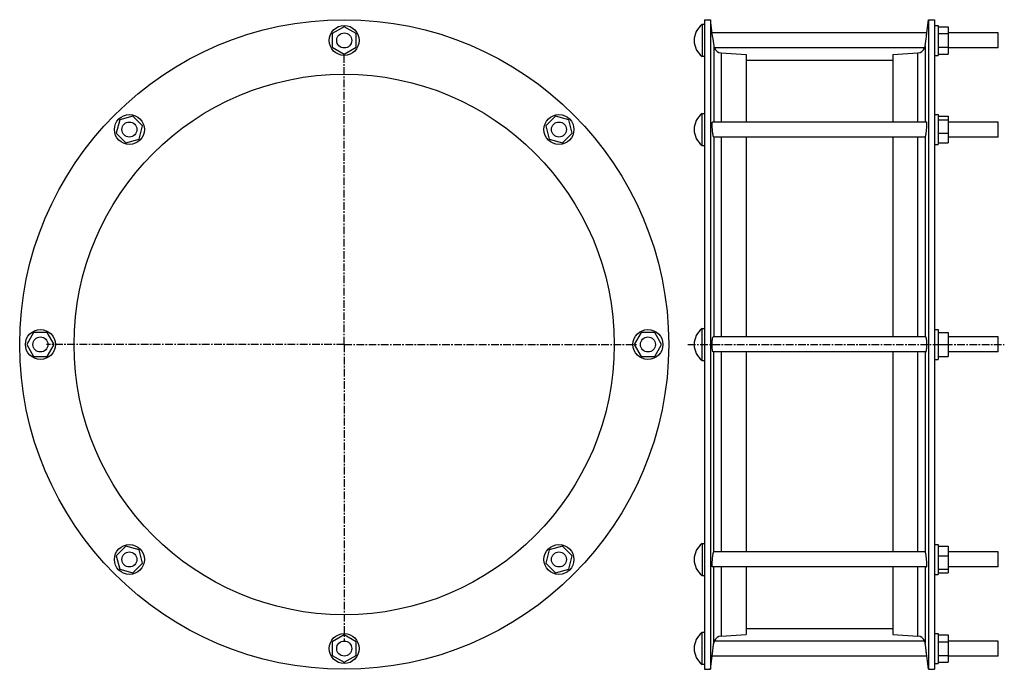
# Model space of a CAD drawing. Header units: millimetres. Extents: x -539 to 249, y -146 to 373.
import ezdxf

# ---------------------------------------------------------------- set-up
doc = ezdxf.new("R2010")
doc.units = ezdxf.units.MM
doc.header["$LTSCALE"] = 16.335
doc.linetypes.add('CENTER', pattern=[0.6, 0.375, -0.075, 0.075, -0.075])
doc.layers.get('0').update_dxf_attribs({"linetype": 'CONTINUOUS'})
doc.layers.add('AXES', color=7, linetype='CONTINUOUS')
doc.layers.add('SURFS', color=7, linetype='CONTINUOUS')

msp = doc.modelspace()

# ---------------------------------------------------------------- linework, layer by layer
at = {"color": 7, "linetype": 'Continuous'}
for p, q in [((8.99, 373.33), (8.99, -146.37)), ((13.75, 373.33), (13.75, -146.37)), ((188.23, 373.33), (188.23, -146.37)), ((192.99, 373.33), (192.99, -146.37)), ((42.33, 345.61), (42.33, 291.48)), ((159.65, 345.61), (159.65, 291.48)), ((42.33, 279.48), (42.33, 119.48)), ((159.65, 279.48), (159.65, 119.48)), ((42.33, 107.48), (42.33, -52.53)), ((159.65, 107.48), (159.65, -52.53)), ((42.33, -64.53), (42.33, -118.65)), ((159.65, -64.53), (159.65, -118.65))]:
    msp.add_line(p, q, dxfattribs=at)
at = {"color": 9, "linetype": 'Continuous'}
for p, q in [((16.3, 352.4), (16.3, 291.48)), ((185.69, 352.4), (185.69, 291.48)), ((22.21, 346.86), (22.21, 291.48)), ((179.77, 291.48), (179.77, 346.86)), ((16.3, 279.48), (16.3, 119.48)), ((22.21, 279.48), (22.21, 119.48)), ((179.77, 119.48), (179.77, 279.48)), ((185.69, 279.48), (185.69, 119.48)), ((16.3, -52.53), (16.3, 107.48)), ((22.21, 107.48), (22.21, -52.53)), ((179.77, -52.53), (179.77, 107.48)), ((185.69, 107.48), (185.69, -52.53)), ((16.3, -125.45), (16.3, -64.53)), ((22.21, -64.53), (22.21, -119.91)), ((179.77, -119.91), (179.77, -64.53)), ((185.69, -64.53), (185.69, -125.45))]:
    msp.add_line(p, q, dxfattribs=at)
at = {"color": 7, "linetype": 'Continuous'}
for radius in [259.85, 216.25]:
    msp.add_circle((-279.61, 113.48), radius, dxfattribs=at)
at = {"layer": 'AXES', "color": 7, "linetype": 'CENTER'}
for p, q in [((-279.61, 113.48), (-279.61, 344.63)), ((-279.61, 113.48), (-517.97, 113.48)), ((-279.61, 113.48), (-279.61, -123.24)), ((-279.61, 113.48), (-44.7, 113.48)), ((-4.34, 113.48), (248.99, 113.48))]:
    msp.add_line(p, q, dxfattribs=at)
at = {"layer": 'SURFS', "color": 7, "linetype": 'Continuous'}
for p, q in [((8.99, 373.33), (13.75, 373.33)), ((15.05, 362.66), (13.75, 373.33)), ((186.95, 362.73), (188.23, 373.33)), ((188.23, 373.33), (192.99, 373.33)), ((-279.61, 367.7), (-289.11, 362.21)), ((-270.11, 362.21), (-279.61, 367.7)), ((6.99, 369.48), (6.99, 343.98)), ((8.99, 369.48), (6.99, 369.48)), ((15.4, 359.73), (15.04, 362.73)), ((186.95, 362.73), (15.04, 362.73)), ((186.59, 359.73), (186.95, 362.73)), ((192.99, 368.73), (195.99, 368.73)), ((195.99, 368.73), (195.99, 344.73)), ((195.99, 367.7), (203.99, 367.7)), ((203.99, 367.7), (203.99, 345.76)), ((243.99, 362.73), (203.99, 362.73)), ((243.99, 350.73), (243.99, 362.73)), ((-289.11, 362.21), (-289.11, 351.24)), ((-270.11, 351.24), (-270.11, 362.21)), ((186.75, 361.13), (186.82, 361.68)), ((195.99, 362.21), (203.99, 362.21)), ((-289.11, 351.24), (-279.61, 345.76)), ((-279.61, 345.76), (-270.11, 351.24)), ((185.24, 350.73), (16.75, 350.73)), ((195.99, 351.24), (203.99, 351.24)), ((243.99, 350.73), (203.99, 350.73)), ((8.99, 343.98), (6.99, 343.98)), ((22.21, 346.86), (42.33, 345.61)), ((42.33, 340.83), (159.65, 340.83)), ((159.65, 345.61), (179.77, 346.86)), ((192.99, 344.73), (195.99, 344.73)), ((195.99, 345.76), (203.99, 345.76)), ((-459.37, 293.24), (-462.21, 282.64)), ((-448.77, 296.08), (-459.37, 293.24)), ((-441.02, 288.32), (-448.77, 296.08)), ((-110.45, 296.08), (-118.2, 288.32)), ((-99.85, 293.24), (-110.45, 296.08)), ((-97.01, 282.64), (-99.85, 293.24)), ((6.99, 272.73), (6.99, 298.23)), ((6.99, 298.23), (8.99, 298.23)), ((192.99, 297.48), (195.99, 297.48)), ((195.99, 297.48), (195.99, 273.48)), ((195.99, 296.08), (203.99, 296.08)), ((195.99, 293.24), (203.99, 293.24)), ((203.99, 296.08), (203.99, 274.88)), ((-443.86, 277.72), (-441.02, 288.32)), ((-118.2, 288.32), (-115.36, 277.72)), ((186.74, 291.48), (15.25, 291.48)), ((243.99, 291.48), (203.99, 291.48)), ((243.99, 279.48), (243.99, 291.48)), ((-462.21, 282.64), (-454.45, 274.88)), ((-454.45, 274.88), (-443.86, 277.72)), ((-115.36, 277.72), (-104.77, 274.88)), ((-104.77, 274.88), (-97.01, 282.64)), ((185.7, 279.48), (16.29, 279.48)), ((195.99, 282.64), (203.99, 282.64)), ((243.99, 279.48), (203.99, 279.48)), ((6.99, 272.73), (8.99, 272.73)), ((192.99, 273.48), (195.99, 273.48)), ((195.99, 274.88), (203.99, 274.88)), ((6.99, 100.73), (6.99, 126.23)), ((6.99, 126.23), (8.99, 126.23)), ((-528.34, 122.98), (-533.83, 113.48)), ((-517.37, 122.98), (-528.34, 122.98)), ((-511.89, 113.48), (-517.37, 122.98)), ((-41.84, 122.98), (-47.33, 113.48)), ((-30.87, 122.98), (-41.84, 122.98)), ((-25.39, 113.48), (-30.87, 122.98)), ((186.22, 119.48), (15.77, 119.48)), ((192.99, 125.48), (195.99, 125.48)), ((195.99, 125.48), (195.99, 101.48)), ((195.99, 122.98), (203.99, 122.98)), ((203.99, 122.98), (203.99, 103.98)), ((243.99, 119.48), (203.99, 119.48)), ((243.99, 107.48), (243.99, 119.48)), ((-533.83, 113.48), (-528.34, 103.98)), ((-517.37, 103.98), (-511.89, 113.48)), ((-47.33, 113.48), (-41.84, 103.98)), ((-30.87, 103.98), (-25.39, 113.48)), ((195.99, 113.48), (203.99, 113.48)), ((-528.34, 103.98), (-517.37, 103.98)), ((-41.84, 103.98), (-30.87, 103.98)), ((186.22, 107.48), (15.77, 107.48)), ((195.99, 103.98), (203.99, 103.98)), ((243.99, 107.48), (203.99, 107.48)), ((6.99, 100.73), (8.99, 100.73)), ((192.99, 101.48), (195.99, 101.48)), ((6.99, -45.78), (8.99, -45.78)), ((6.99, -45.78), (6.99, -71.28)), ((192.99, -46.53), (195.99, -46.53)), ((195.99, -46.53), (195.99, -70.53)), ((-454.45, -47.93), (-462.21, -55.69)), ((-443.86, -50.77), (-454.45, -47.93)), ((-441.02, -61.37), (-443.86, -50.77)), ((-115.36, -50.77), (-118.2, -61.37)), ((-104.77, -47.93), (-115.36, -50.77)), ((-97.01, -55.69), (-104.77, -47.93)), ((185.7, -52.53), (16.29, -52.53)), ((195.99, -47.93), (203.99, -47.93)), ((203.99, -47.93), (203.99, -69.12)), ((243.99, -52.53), (203.99, -52.53)), ((243.99, -64.53), (243.99, -52.53)), ((-462.21, -55.69), (-459.37, -66.28)), ((-448.77, -69.12), (-441.02, -61.37)), ((-118.2, -61.37), (-110.45, -69.12)), ((-99.85, -66.28), (-97.01, -55.69)), ((195.99, -55.69), (203.99, -55.69)), ((-459.37, -66.28), (-448.77, -69.12)), ((-110.45, -69.12), (-99.85, -66.28)), ((186.74, -64.53), (15.25, -64.53)), ((192.99, -70.53), (195.99, -70.53)), ((195.99, -66.28), (203.99, -66.28)), ((195.99, -69.12), (203.99, -69.12)), ((243.99, -64.53), (203.99, -64.53)), ((6.99, -71.28), (8.99, -71.28)), ((8.99, -117.02), (6.99, -117.02)), ((6.99, -142.52), (6.99, -117.02)), ((42.33, -113.87), (159.65, -113.87)), ((192.99, -117.77), (195.99, -117.77)), ((195.99, -117.77), (195.99, -141.77)), ((-279.61, -118.8), (-289.11, -124.29)), ((-289.11, -124.29), (-289.11, -135.26)), ((-270.11, -124.29), (-279.61, -118.8)), ((-270.11, -135.26), (-270.11, -124.29)), ((185.24, -123.77), (16.75, -123.77)), ((22.21, -119.91), (42.33, -118.65)), ((159.65, -118.65), (179.77, -119.91)), ((195.99, -118.8), (203.99, -118.8)), ((195.99, -124.29), (203.99, -124.29)), ((203.99, -118.8), (203.99, -140.74)), ((243.99, -123.77), (203.99, -123.77)), ((243.99, -135.77), (243.99, -123.77)), ((15.04, -135.77), (16.13, -126.77)), ((15.5, -131.98), (15.93, -128.45)), ((15.93, -128.45), (16.13, -126.77)), ((186.95, -135.77), (185.86, -126.77)), ((186.76, -134.19), (185.86, -126.77)), ((-289.11, -135.26), (-279.61, -140.74)), ((-279.61, -140.74), (-270.11, -135.26)), ((13.75, -146.37), (15.04, -135.77)), ((186.95, -135.77), (15.04, -135.77)), ((188.23, -146.37), (186.94, -135.71)), ((192.99, -141.77), (195.99, -141.77)), ((195.99, -135.26), (203.99, -135.26)), ((195.99, -140.74), (203.99, -140.74)), ((243.99, -135.77), (203.99, -135.77)), ((8.99, -142.52), (6.99, -142.52)), ((8.99, -146.37), (13.75, -146.37)), ((188.23, -146.37), (192.99, -146.37))]:
    msp.add_line(p, q, dxfattribs=at)
for centre, radius in [((-279.61, 356.73), 12), ((-279.61, 356.73), 6), ((-451.61, 285.48), 12), ((-107.61, 285.48), 12), ((-451.61, 285.48), 6), ((-107.61, 285.48), 6), ((-522.86, 113.48), 12), ((-522.86, 113.48), 6), ((-36.36, 113.48), 12), ((-36.36, 113.48), 6), ((-451.61, -58.53), 12), ((-107.61, -58.53), 12), ((-451.61, -58.53), 6), ((-107.61, -58.53), 6), ((-279.61, -129.77), 12), ((-279.61, -129.77), 6)]:
    msp.add_circle(centre, radius, dxfattribs=at)
for centre, radius, start, end in [((16.66, 356.73), 16, 127.16729, 232.83271), ((2012.9, 599.63), 2011.85, 186.84849, 187.05864), ((-1810.91, 599.63), 2011.85, 352.94136, 353.15151), ((22.61, 353.21), 6.36, 202.94378, 266.44052), ((179.38, 353.21), 6.36, 273.55948, 337.05622), ((16.66, 285.48), 16, 127.16729, 232.83271), ((16.66, 113.48), 16, 127.16729, 232.83271), ((16.66, -58.53), 16, 127.16729, 232.83271), ((16.66, -129.77), 16, 127.16729, 232.83271), ((22.61, -126.25), 6.36, 93.55948, 157.05622), ((179.38, -126.25), 6.36, 22.94378, 86.44052)]:
    msp.add_arc(centre, radius, start, end, dxfattribs=at)
for points, knots in [([(16.3, 352.4), (16.31, 352.27), (16.35, 352.04), (16.42, 351.7), (16.49, 351.45), (16.54, 351.28), (16.58, 351.17), (16.62, 351.07), (16.65, 350.98), (16.68, 350.9), (16.7, 350.84), (16.72, 350.8), (16.73, 350.77), (16.74, 350.75), (16.74, 350.74), (16.75, 350.73), (16.75, 350.73), (16.75, 350.73), (16.75, 350.73)], [0, 0, 0, 0, 0.219479, 0.415671, 0.586804, 0.662443, 0.731133, 0.792605, 0.846589, 0.892828, 0.931063, 0.961061, 0.972917, 0.982649, 0.990237, 0.995661, 0.998915, 1, 1, 1, 1]), ([(185.24, 350.73), (185.24, 350.73), (185.24, 350.73), (185.24, 350.73), (185.24, 350.74), (185.25, 350.75), (185.26, 350.77), (185.27, 350.8), (185.29, 350.84), (185.31, 350.9), (185.34, 350.98), (185.37, 351.07), (185.41, 351.17), (185.45, 351.28), (185.5, 351.45), (185.57, 351.7), (185.64, 352.04), (185.68, 352.27), (185.69, 352.4)], [0, 0, 0, 0, 0.001085, 0.004339, 0.009763, 0.017351, 0.027083, 0.038939, 0.068937, 0.107172, 0.153411, 0.207395, 0.268867, 0.337557, 0.413196, 0.584329, 0.780521, 1, 1, 1, 1]), ([(15.4, 283.93), (15.35, 284.38), (15.27, 285.28), (15.16, 286.62), (15.09, 287.91), (15.05, 288.91), (15.04, 289.63), (15.05, 290.1), (15.06, 290.5), (15.08, 290.84), (15.11, 291.11), (15.14, 291.28), (15.17, 291.39), (15.19, 291.44), (15.22, 291.47), (15.24, 291.48), (15.25, 291.48)], [0, 0, 0, 0, 0.178538, 0.35842, 0.530316, 0.685201, 0.753672, 0.814936, 0.868207, 0.912823, 0.948274, 0.974256, 0.983707, 0.990896, 0.996085, 1, 1, 1, 1]), ([(16.29, 279.48), (16.27, 279.48), (16.24, 279.5), (16.22, 279.53), (16.18, 279.58), (16.14, 279.67), (16.08, 279.81), (16.03, 279.99), (15.97, 280.2), (15.92, 280.45), (15.83, 280.84), (15.73, 281.41), (15.62, 282.17), (15.5, 283.02), (15.44, 283.62), (15.4, 283.93)], [0, 0, 0, 0, 0.010724, 0.018254, 0.02759, 0.052072, 0.084556, 0.125025, 0.17331, 0.229141, 0.29219, 0.438307, 0.607974, 0.796827, 1, 1, 1, 1]), ([(185.7, 279.48), (185.72, 279.48), (185.75, 279.5), (185.77, 279.53), (185.81, 279.58), (185.85, 279.67), (185.91, 279.81), (185.96, 279.99), (186.02, 280.2), (186.07, 280.45), (186.16, 280.84), (186.26, 281.41), (186.37, 282.17), (186.49, 283.02), (186.55, 283.62), (186.59, 283.93)], [0, 0, 0, 0, 0.010724, 0.018254, 0.02759, 0.052072, 0.084556, 0.125025, 0.17331, 0.229141, 0.29219, 0.438307, 0.607974, 0.796827, 1, 1, 1, 1]), ([(186.59, 283.93), (186.64, 284.38), (186.72, 285.28), (186.83, 286.62), (186.9, 287.91), (186.94, 288.91), (186.95, 289.63), (186.94, 290.1), (186.93, 290.5), (186.91, 290.84), (186.88, 291.11), (186.85, 291.28), (186.82, 291.39), (186.79, 291.44), (186.77, 291.47), (186.75, 291.48), (186.74, 291.48)], [0, 0, 0, 0, 0.178538, 0.35842, 0.530316, 0.685201, 0.753672, 0.814936, 0.868207, 0.912823, 0.948274, 0.974256, 0.983707, 0.990896, 0.996085, 1, 1, 1, 1]), ([(15.4, 108.28), (15.36, 108.46), (15.3, 108.88), (15.21, 109.55), (15.15, 110.33), (15.07, 111.52), (15.03, 113.1), (15.05, 114.7), (15.1, 115.94), (15.16, 116.79), (15.23, 117.55), (15.3, 118.12), (15.37, 118.51), (15.42, 118.76), (15.47, 118.97), (15.53, 119.15), (15.58, 119.29), (15.63, 119.38), (15.67, 119.43), (15.71, 119.46), (15.74, 119.48), (15.77, 119.48)], [0, 0, 0, 0, 0.049823, 0.110328, 0.18004, 0.257178, 0.425479, 0.597422, 0.679002, 0.75473, 0.822631, 0.880987, 0.906135, 0.928399, 0.947668, 0.963869, 0.976981, 0.987081, 0.991087, 0.994486, 1, 1, 1, 1]), ([(186.59, 108.28), (186.63, 108.46), (186.69, 108.88), (186.78, 109.55), (186.84, 110.33), (186.91, 111.52), (186.96, 113.1), (186.94, 114.7), (186.89, 115.94), (186.83, 116.79), (186.76, 117.55), (186.69, 118.12), (186.62, 118.51), (186.57, 118.76), (186.52, 118.97), (186.46, 119.15), (186.41, 119.29), (186.36, 119.38), (186.32, 119.43), (186.28, 119.46), (186.25, 119.48), (186.22, 119.48)], [0, 0, 0, 0, 0.049823, 0.110328, 0.18004, 0.257178, 0.425479, 0.597422, 0.679002, 0.75473, 0.822631, 0.880987, 0.906135, 0.928399, 0.947668, 0.963869, 0.976981, 0.987081, 0.991087, 0.994486, 1, 1, 1, 1]), ([(15.77, 107.48), (15.75, 107.48), (15.71, 107.49), (15.66, 107.53), (15.62, 107.6), (15.57, 107.69), (15.53, 107.8), (15.47, 108), (15.43, 108.16), (15.4, 108.28)], [0, 0, 0, 0, 0.053909, 0.12056, 0.207141, 0.316772, 0.450722, 0.609403, 1, 1, 1, 1]), ([(186.22, 107.48), (186.24, 107.48), (186.28, 107.49), (186.33, 107.53), (186.37, 107.6), (186.42, 107.69), (186.46, 107.8), (186.52, 108), (186.56, 108.16), (186.59, 108.28)], [0, 0, 0, 0, 0.053909, 0.12056, 0.207141, 0.316772, 0.450722, 0.609403, 1, 1, 1, 1]), ([(15.25, -64.53), (15.25, -64.53), (15.23, -64.52), (15.21, -64.5), (15.19, -64.47), (15.17, -64.43), (15.15, -64.37), (15.13, -64.28), (15.1, -64.13), (15.08, -63.91), (15.06, -63.66), (15.05, -63.36), (15.04, -62.88), (15.05, -62.21), (15.07, -61.31), (15.12, -60.32), (15.21, -58.93), (15.34, -57.52), (15.49, -56.15), (15.62, -55.22), (15.74, -54.39), (15.87, -53.7), (15.98, -53.21), (16.07, -52.91), (16.11, -52.79), (16.13, -52.73)], [0, 0, 0, 0, 0.001938, 0.004283, 0.007335, 0.011229, 0.016028, 0.021757, 0.036035, 0.05405, 0.075702, 0.100841, 0.129279, 0.195126, 0.271131, 0.354814, 0.443442, 0.62398, 0.710124, 0.789856, 0.860696, 0.920461, 0.967334, 0.985505, 1, 1, 1, 1]), ([(16.13, -52.73), (16.14, -52.7), (16.17, -52.65), (16.21, -52.58), (16.24, -52.54), (16.27, -52.53), (16.29, -52.53)], [0, 0, 0, 0, 0.370585, 0.654345, 0.857432, 1, 1, 1, 1]), ([(185.86, -52.73), (185.84, -52.7), (185.82, -52.65), (185.78, -52.58), (185.75, -52.54), (185.72, -52.53), (185.7, -52.53)], [0, 0, 0, 0, 0.370585, 0.654345, 0.857432, 1, 1, 1, 1]), ([(186.74, -64.53), (186.74, -64.53), (186.76, -64.52), (186.78, -64.5), (186.8, -64.47), (186.82, -64.43), (186.84, -64.37), (186.86, -64.28), (186.89, -64.13), (186.91, -63.91), (186.93, -63.66), (186.94, -63.36), (186.95, -62.88), (186.94, -62.21), (186.92, -61.31), (186.87, -60.32), (186.77, -58.93), (186.65, -57.52), (186.5, -56.15), (186.37, -55.22), (186.25, -54.39), (186.12, -53.7), (186.01, -53.21), (185.92, -52.91), (185.88, -52.79), (185.86, -52.73)], [0, 0, 0, 0, 0.001938, 0.004283, 0.007335, 0.011229, 0.016028, 0.021757, 0.036035, 0.05405, 0.075702, 0.100841, 0.129279, 0.195126, 0.271131, 0.354814, 0.443442, 0.62398, 0.710124, 0.789856, 0.860696, 0.920461, 0.967334, 0.985505, 1, 1, 1, 1]), ([(16.13, -126.77), (16.15, -126.65), (16.2, -126.21), (16.26, -125.77), (16.3, -125.45)], [0, 0, 0, 0, 0.269848, 1, 1, 1, 1]), ([(16.75, -123.77), (16.75, -123.77), (16.75, -123.78), (16.75, -123.78), (16.75, -123.79), (16.74, -123.8), (16.73, -123.82), (16.72, -123.85), (16.7, -123.89), (16.68, -123.95), (16.65, -124.03), (16.62, -124.11), (16.58, -124.21), (16.54, -124.33), (16.49, -124.5), (16.42, -124.75), (16.35, -125.08), (16.31, -125.32), (16.3, -125.45)], [0, 0, 0, 0, 0.001085, 0.00434, 0.009763, 0.017351, 0.027084, 0.03894, 0.068939, 0.107175, 0.153415, 0.207399, 0.268871, 0.33756, 0.413198, 0.58433, 0.78052, 1, 1, 1, 1]), ([(185.69, -125.45), (185.68, -125.32), (185.64, -125.08), (185.57, -124.75), (185.5, -124.5), (185.45, -124.33), (185.41, -124.21), (185.37, -124.11), (185.34, -124.03), (185.31, -123.95), (185.29, -123.89), (185.27, -123.85), (185.26, -123.82), (185.25, -123.8), (185.24, -123.79), (185.24, -123.78), (185.24, -123.78), (185.24, -123.77), (185.24, -123.77)], [0, 0, 0, 0, 0.21948, 0.41567, 0.586802, 0.66244, 0.731129, 0.792601, 0.846585, 0.892825, 0.931061, 0.96106, 0.972916, 0.982649, 0.990237, 0.99566, 0.998915, 1, 1, 1, 1]), ([(185.86, -126.77), (185.84, -126.65), (185.79, -126.21), (185.73, -125.77), (185.69, -125.45)], [0, 0, 0, 0, 0.269848, 1, 1, 1, 1])]:
    msp.add_open_spline(points, degree=3, knots=knots, dxfattribs=at)

doc.saveas('drawing.dxf')
